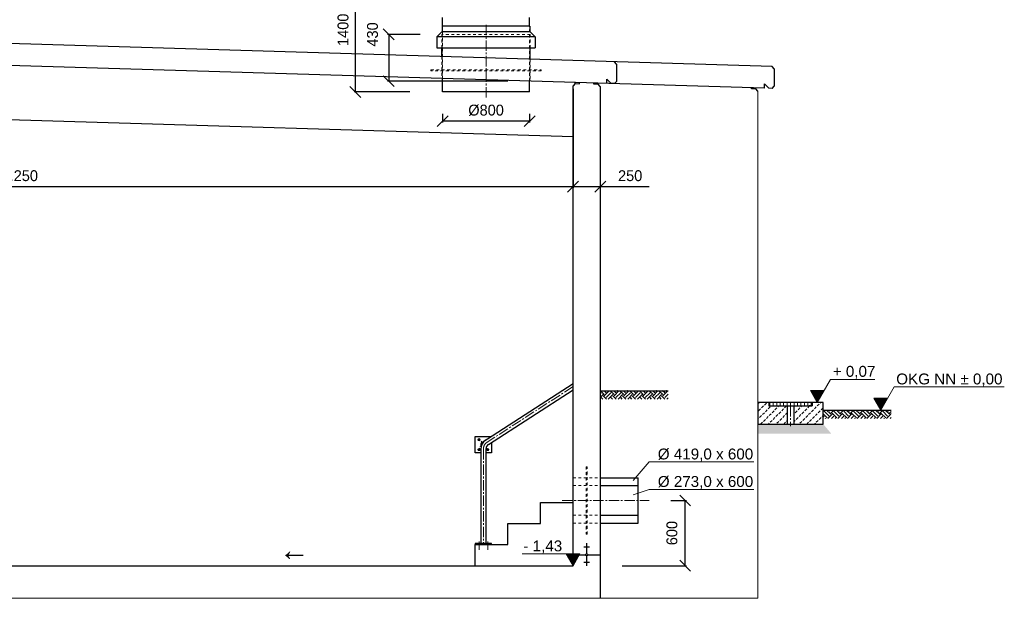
# Model space of a CAD drawing. Header units: millimetres. Extents: x -2065 to 128713, y -54195 to 32418.
# Tile 57 of 61: x 107469 to 116523, y -45127 to -39804. Entities that reach past the tile are written whole.
import ezdxf

# ---------------------------------------------------------------- set-up
doc = ezdxf.new("R2010")
doc.units = ezdxf.units.MM
doc.linetypes.add('JIS_02_1.0', pattern=[2, 1, -1])
doc.linetypes.add('MITTE2', pattern=[28.575, 19.05, -3.175, 3.175, -3.175])
doc.layers.add('Bemaßung', color=7, linetype='Continuous', lineweight=9)
for name, color, linetype in [('Beschriftung', 7, 'Continuous'), ('P-MU150AUSL', 7, 'Continuous'), ('P-MU250AUSL1', 7, 'Continuous'), ('POL_Bema', 7, 'Continuous')]:
    doc.layers.add(name, color=color, linetype=linetype)
doc.styles.add('LBB3.5M1000', font='isocp.shx', dxfattribs={"height": 3.5})
doc.dimstyles.new('DIN', dxfattribs={"dimtxt": 2.5, "dimasz": 2.5, "dimexe": 1.25, "dimexo": 0.625, "dimtad": 1, "dimtih": 1, "dimdec": 4, "dimdsep": 46, "dimlunit": 6, "dimtxsty": 'Standard', "dimcen": 2.5, "dimadec": 0, "dimazin": 0, "dimtfac": 1, "dimtdec": 4, "dimtmove": 0, "dimatfit": 3, "dimfxl": 0, "dimtvp": 1, "dimtolj": 1, "dimtzin": 0, "dimarcsym": 0})

# ---------------------------------------------------------------- blocks, each defined once
blk = doc.blocks.new('_Oblique')
at = {"layer": 'POL_Bema', "color": 0, "lineweight": -2}
blk.add_line((-0.5, -0.5), (0.5, 0.5), dxfattribs=at)
blk = doc.blocks.new('*D327')
at = {"layer": 'Bemaßung', "color": 0, "lineweight": -2, "transparency": 16777216}
for p, q in [((111057.5, -39592.5), (110543.4, -39592.5)), ((110555.9, -40469.2), (110555.9, -39592.5)), ((111057.5, -40469.2), (110543.4, -40469.2))]:
    blk.add_line(p, q, dxfattribs=at)
at = {"layer": 'DEFPOINTS', "color": 0, "transparency": 16777216}
for p in [(110555.9, -39592.5), (111357.5, -39592.5), (111357.5, -40469.2)]:
    blk.add_point(p, dxfattribs=at)
at = {"layer": 'Bemaßung', "color": 0, "lineweight": -2, "transparency": 16777216, "xscale": 100, "yscale": 100, "zscale": 100}
for p, rotation in [((110555.9, -39592.5), 90), ((110555.9, -40469.2), 270)]:
    blk.add_blockref('_Oblique', p, dxfattribs=dict(at, rotation=rotation))
at = {"layer": 'Bemaßung', "color": 0, "transparency": 16777216, "insert": (110442.5, -39897), "char_height": 100, "attachment_point": 5, "rotation": 90}
blk.add_mtext('\\A1;1400', dxfattribs=at)
blk = doc.blocks.new('*D328')
at = {"layer": 'Bemaßung', "color": 0, "lineweight": -2, "transparency": 16777216}
for p, q in [((111357.5, -40669.2), (111357.5, -40750.2)), ((112157.5, -40737.7), (111357.5, -40737.7)), ((112157.5, -40669.2), (112157.5, -40750.2))]:
    blk.add_line(p, q, dxfattribs=at)
at = {"layer": 'DEFPOINTS', "color": 0, "transparency": 16777216}
for p in [(111357.5, -40469.2), (112157.5, -40469.2), (111357.5, -40737.7)]:
    blk.add_point(p, dxfattribs=at)
at = {"layer": 'Bemaßung', "color": 0, "lineweight": -2, "transparency": 16777216, "xscale": 100, "yscale": 100, "zscale": 100, "rotation": 180}
blk.add_blockref('_Oblique', (111357.5, -40737.7), dxfattribs=at)
at = {"layer": 'Bemaßung', "color": 0, "lineweight": -2, "transparency": 16777216, "xscale": 100, "yscale": 100, "zscale": 100}
blk.add_blockref('_Oblique', (112157.5, -40737.7), dxfattribs=at)
at = {"layer": 'Bemaßung', "color": 0, "transparency": 16777216, "insert": (111757.5, -40637.7), "char_height": 100, "attachment_point": 5}
blk.add_mtext('\\A1;%%C800', dxfattribs=at)
blk = doc.blocks.new('*D329')
at = {"layer": 'Bemaßung', "color": 0, "lineweight": -2, "transparency": 16777216}
for p, q in [((111151, -39939.2), (110849.8, -39939.2)), ((110862.3, -39939.2), (110862.3, -40369.2)), ((111957.5, -40369.2), (110849.8, -40369.2))]:
    blk.add_line(p, q, dxfattribs=at)
at = {"layer": 'DEFPOINTS', "color": 0, "transparency": 16777216}
for p in [(111351, -39939.2), (110862.3, -40369.2), (112157.5, -40369.2)]:
    blk.add_point(p, dxfattribs=at)
at = {"layer": 'Bemaßung', "color": 0, "lineweight": -2, "transparency": 16777216, "xscale": 100, "yscale": 100, "zscale": 100}
for p, rotation in [((110862.3, -39939.2), 90), ((110862.3, -40369.2), 270)]:
    blk.add_blockref('_Oblique', p, dxfattribs=dict(at, rotation=rotation))
at = {"layer": 'Bemaßung', "color": 0, "transparency": 16777216, "insert": (110713.5, -39940), "char_height": 100, "attachment_point": 5, "rotation": 90}
blk.add_mtext('\\A1;430', dxfattribs=at)
blk = doc.blocks.new('*D336')
at = {"layer": 'Bemaßung', "color": 0, "lineweight": -2, "transparency": 16777216}
for p, q in [((113457.5, -44226.7), (113600.5, -44226.7)), ((113588, -44826.7), (113588, -44226.7)), ((113007.5, -44826.7), (113600.5, -44826.7))]:
    blk.add_line(p, q, dxfattribs=at)
at = {"layer": 'DEFPOINTS', "color": 0, "transparency": 16777216}
for p in [(113257.5, -44226.7), (113588, -44226.7), (112807.5, -44826.7)]:
    blk.add_point(p, dxfattribs=at)
at = {"layer": 'Bemaßung', "color": 0, "lineweight": -2, "transparency": 16777216, "xscale": 100, "yscale": 100, "zscale": 100}
for p, rotation in [((113588, -44226.7), 90), ((113588, -44826.7), 270)]:
    blk.add_blockref('_Oblique', p, dxfattribs=dict(at, rotation=rotation))
at = {"layer": 'Bemaßung', "color": 0, "transparency": 16777216, "insert": (113466.8, -44526.7), "char_height": 100, "attachment_point": 5, "rotation": 90}
blk.add_mtext('\\A1;600', dxfattribs=at)
blk = doc.blocks.new('*D366')
at = {"layer": 'Bemaßung', "color": 0, "lineweight": -2, "transparency": 16777216}
for p, q in [((102307.5, -41339.8), (112557.5, -41339.8)), ((102307.5, -42239.8), (102307.5, -41352.3)), ((112557.5, -41311.2), (112557.5, -41352.3))]:
    blk.add_line(p, q, dxfattribs=at)
at = {"layer": 'DEFPOINTS', "color": 0, "transparency": 16777216}
for p in [(112557.5, -40411.2), (102307.5, -41339.8), (112557.5, -41339.8)]:
    blk.add_point(p, dxfattribs=at)
at = {"layer": 'Bemaßung', "color": 0, "lineweight": -2, "transparency": 16777216, "xscale": 100, "yscale": 100, "zscale": 100, "rotation": 180}
blk.add_blockref('_Oblique', (102307.5, -41339.8), dxfattribs=at)
at = {"layer": 'Bemaßung', "color": 0, "lineweight": -2, "transparency": 16777216, "xscale": 100, "yscale": 100, "zscale": 100}
blk.add_blockref('_Oblique', (112557.5, -41339.8), dxfattribs=at)
at = {"layer": 'Bemaßung', "color": 0, "transparency": 16777216, "insert": (107432.5, -41239.8), "char_height": 100, "attachment_point": 5}
blk.add_mtext('\\A1;10.250', dxfattribs=at)
blk = doc.blocks.new('*D368')
at = {"layer": 'Bemaßung', "color": 0, "lineweight": -2, "transparency": 16777216}
for p, q in [((112557.5, -40439.8), (112557.5, -41327.3)), ((112807.5, -40439.8), (112807.5, -41327.3)), ((112557.5, -41339.8), (112807.5, -41339.8)), ((112807.5, -41339.8), (113257.5, -41339.8))]:
    blk.add_line(p, q, dxfattribs=at)
at = {"layer": 'DEFPOINTS', "color": 0, "transparency": 16777216}
for p in [(112557.5, -41339.8), (112807.5, -41339.8), (112807.5, -41339.8)]:
    blk.add_point(p, dxfattribs=at)
at = {"layer": 'Bemaßung', "color": 0, "lineweight": -2, "transparency": 16777216, "xscale": 100, "yscale": 100, "zscale": 100, "rotation": 180}
blk.add_blockref('_Oblique', (112557.5, -41339.8), dxfattribs=at)
at = {"layer": 'Bemaßung', "color": 0, "lineweight": -2, "transparency": 16777216, "xscale": 100, "yscale": 100, "zscale": 100}
blk.add_blockref('_Oblique', (112807.5, -41339.8), dxfattribs=at)
at = {"layer": 'Bemaßung', "color": 0, "transparency": 16777216, "insert": (113082.5, -41239.8), "char_height": 100, "attachment_point": 5}
blk.add_mtext('\\A1;250', dxfattribs=at)

msp = doc.modelspace()

# ---------------------------------------------------------------- hatches: boundary and pattern name
h = msp.add_hatch()
h.set_pattern_fill('EARTH', color=256, scale=10, angle=45)
h.set_pattern_definition([(45, (99407.48, -19140.87), (7e-15, 89.80256), [63.5, -63.5]), (45, (99390.64, -19124.03), (7e-15, 89.80256), [63.5, -63.5]), (45, (99373.8, -19107.193), (7e-15, 89.80256), [63.5, -63.5]), (135, (99373.8, -19095.97), (-89.80256, 7e-15), [63.5, -63.5]), (135, (99390.64, -19079.13), (-89.80256, 7e-15), [63.5, -63.5]), (135, (99407.48, -19062.29), (-89.80256, 7e-15), [63.5, -63.5])])
h.paths.add_polyline_path([(112807.47891, -43217.18416), (113431.46737, -43217.18416), (113431.46737, -43294.52722), (112807.47891, -43294.52722)])
at = {"lineweight": 5}
h = msp.add_hatch(dxfattribs=at)
h.set_pattern_fill('ANSI31', color=256, scale=10, angle=45)
h.set_pattern_definition([(90, (114557.48, -43339.684), (-31.75, 5e-15), [])])
h.paths.add_polyline_path([(114358.47891, -43354.68416), (114756.47891, -43354.68416), (114756.47891, -43324.68416), (114358.47891, -43324.68416)])
h = msp.add_hatch()
h.set_pattern_fill('EARTH', color=256, scale=10, angle=45)
h.set_pattern_definition([(45, (101457.686, -19355.263), (7e-15, 89.80256), [63.5, -63.5]), (45, (101440.85, -19338.425), (7e-15, 89.80256), [63.5, -63.5]), (45, (101424.01, -19321.59), (7e-15, 89.80256), [63.5, -63.5]), (135, (101424.01, -19310.36), (-89.80256, 7e-15), [63.5, -63.5]), (135, (101440.85, -19293.524), (-89.80256, 7e-15), [63.5, -63.5]), (135, (101457.686, -19276.686), (-89.80256, 7e-15), [63.5, -63.5])])
h.paths.add_polyline_path([(114857.47891, -43394.68416), (115481.46737, -43394.68416), (115481.46737, -43472.02722), (114857.47891, -43472.02722)])
at = {"layer": 'Bemaßung', "lineweight": 5}
h = msp.add_hatch(dxfattribs=at)
h.set_pattern_fill('GRAVEL', color=256)
h.set_pattern_definition([(228.0127875, (113025.767, -17540.9694), (-203.20000002, -228.59999999), [3.417214, -338.304836]), (184.969741, (113023.4809, -17543.5094), (304.79999988, 25.400001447), [5.864047, -580.54049]), (132.510447, (113017.6389, -17544.0174), (254.00000011, -279.3999999), [4.134815, -409.347228]), (267.273689, (113007.7329, -17550.3674), (25.400000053, 508), [5.340045, -528.664374]), (292.833654, (113007.4789, -17555.7014), (-127.00000001, 304.799999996), [5.236337, -518.398077]), (357.273689, (113009.5109, -17560.5274), (-508, 25.400000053), [5.340045, -528.664374]), (37.6942405, (113014.8449, -17560.7814), (-330.199999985, -254.00000002), [7.061937, -699.131153]), (72.2553284, (113020.4329, -17556.4634), (177.800000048, 558.799999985), [6.667195, -660.052566]), (121.4295656, (113022.4649, -17550.1134), (-203.20000003, 330.19999998), [5.35813, -530.455457]), (175.236358, (113019.671, -17545.5414), (279.4, -25.40000004), [6.117133, -299.73937]), (222.3974378, (113013.5749, -17545.0334), (-304.79999999, -279.40000001), [7.91078, -783.167725]), (138.814075, (113032.879, -17550.6214), (-177.8, 152.40000001), [2.700045, -267.305658]), (171.4692344, (113030.8469, -17548.8434), (330.20000001, -50.79999994), [5.13682, -508.54639]), (225, (113025.767, -17548.081), (-4e-15, -25.4), [3.592093, -32.32893]), (203.19859, (113023.989, -17545.0334), (127, 50.8), [1.934413, -191.506224]), (291.80141, (113022.211, -17545.7954), (-25.4, 76.2), [2.735656, -134.04753]), (30.963757, (113023.227, -17548.3354), (76.2, 50.8), [4.443197, -143.662982]), (161.56505, (113027.037, -17546.049), (50.8, -25.4), [3.212871, -77.10898]), (16.3895403, (113007.4789, -17545.7954), (254, 76.2), [4.50088, -445.588267]), (70.346176, (113011.7969, -17544.5254), (-101.60000001, -279.4), [3.77599, -373.822157]), (293.19859, (113027.037, -17540.9694), (-50.8, 127), [3.8688, -189.571836]), (343.6104597, (113028.5609, -17544.5254), (-254.000000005, 76.19999998), [4.50088, -445.588267]), (339.443955, (113007.479, -17561.5434), (-127, 50.8), [4.340352, -212.677343]), (294.7751406, (113011.543, -17563.0674), (-127.00000015, 279.39999993), [3.63672, -360.035934]), (66.80141, (113027.291, -17566.3694), (50.8, 127), [3.8688, -189.571836]), (17.3540246, (113028.8149, -17562.8134), (-330.19999999, -101.60000002), [4.257827, -421.52376]), (69.443955, (113014.845, -17566.3694), (-50.8, -127), [2.170176, -214.84752]), (101.309932, (113025.767, -17566.3694), (-25.4, 101.6), [1.295146, -128.21995]), (165.963757, (113025.513, -17565.0994), (76.2, -25.4), [5.236337, -99.490546]), (186.009006, (113020.4329, -17563.8294), (254, 25.40000001), [4.85267, -480.413649]), (303.690068, (113023.227, -17550.6214), (-25.4, 50.8), [3.66324, -87.917764]), (353.1572266, (113025.2589, -17553.6694), (431.800000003, -50.799999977), [6.395568, -633.16009]), (60.945396, (113031.609, -17554.4314), (-101.6, -177.8), [2.615082, -258.893923]), (90, (113032.88, -17552.145), (-25.4, 25.4), [1.524, -23.876]), (120.256437, (113019.925, -17563.0674), (101.59999999, -177.80000001), [3.52867, -349.339408]), (48.0127875, (113018.147, -17560.0194), (203.20000002, 228.59999999), [6.83443, -334.887622]), (0, (113022.72, -17554.94), (25.4, 25.4), [6.604, -18.796]), (325.3048465, (113029.3229, -17554.9394), (254.0000001, -177.79999986), [4.016096, -397.593167]), (254.054604, (113032.625, -17557.2254), (-25.4, -101.6), [3.69829, -181.2165]), (207.6459754, (113031.6089, -17560.7814), (-482.600000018, -253.999999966), [6.02145, -596.124644]), (175.4260787, (113026.2749, -17563.5754), (-330.2, 25.4), [6.370295, -630.658465])])
h.paths.add_polyline_path([(114857.47891, -43524.68416), (114931.66201, -43611.71306), (114257.47891, -43611.71306), (114257.47891, -43524.68416)])
at = {"layer": 'Beschriftung', "lineweight": 5}
h = msp.add_hatch(dxfattribs=at)
h.set_pattern_fill('LINE', color=256, scale=2)
h.set_pattern_definition([(0, (114552.825, -11081.5384), (0, 6.35), [])])
h.paths.add_polyline_path([(114802.82506, -43324.68416), (114740.1315, -43216.09572), (114865.51863, -43216.09572)])
h = msp.add_hatch(dxfattribs=at)
h.set_pattern_fill('BETON_UNBEWEHRT', color=256, scale=200, pattern_type=2)
h.set_pattern_definition([(45, (102092.834, -19298.37), (-35.35534, 35.35534), [25, -12.5])])
h.paths.add_polyline_path([(114757.47891, -43324.68416), (114757.47891, -43354.68416), (114727.47891, -43354.68416), (114587.62891, -43354.68416), (114587.62891, -43524.68416), (114857.47891, -43524.68416), (114857.47891, -43324.68416)])
h.paths.add_polyline_path([(114357.47891, -43354.68416), (114357.47891, -43324.68416), (114257.47891, -43324.68416), (114257.47891, -43524.68416), (114527.32891, -43524.68416), (114527.32891, -43354.68416), (114387.47891, -43354.68416)])
h = msp.add_hatch(dxfattribs=at)
h.set_pattern_fill('LINE', color=256, scale=2)
h.set_pattern_definition([(0, (115136.225, -11151.5384), (0, 6.35), [])])
h.paths.add_polyline_path([(115386.22478, -43394.68416), (115323.53121, -43286.09572), (115448.91834, -43286.09572)])
h = msp.add_hatch(dxfattribs=at)
h.set_pattern_fill('LINE', color=256, scale=2)
h.set_pattern_definition([(0, (112307.479, -12583.5384), (0, 6.35), [])])
h.paths.add_polyline_path([(112557.47891, -44826.68416), (112494.78535, -44718.09572), (112620.17248, -44718.09572)])

# ---------------------------------------------------------------- linework, layer by layer
for p, q in [((111357.47891, -39862.89808), (111357.47891, -39785.16802)), ((112157.47891, -39862.89808), (112157.47891, -39785.16802)), ((114387.42045, -40235.34436), (101927.53737, -39861.54787)), ((111354.47891, -39912.89808), (111304.47891, -39962.89808)), ((111354.47891, -39862.89808), (111354.47891, -39912.89808)), ((112160.47891, -39862.89808), (111354.47891, -39862.89808)), ((111354.47891, -39912.89808), (112160.47891, -39912.89808)), ((112160.47891, -39862.89808), (112160.47891, -39912.89808)), ((112160.47891, -39912.89808), (112210.47891, -39962.89808)), ((111304.47891, -39962.89808), (111304.47891, -40062.89808)), ((112210.47891, -39962.89808), (111304.47891, -39962.89808)), ((112210.47891, -39962.89808), (112210.47891, -40062.89808)), ((114317.47891, -40433.98416), (101997.47891, -40064.38416)), ((111304.47891, -40062.89808), (112210.47891, -40062.89808)), ((111350.97891, -40144.25111), (111350.97891, -40062.89808)), ((112163.97891, -40169.18416), (112163.97891, -40062.89808)), ((112957.47891, -40212.44611), (112937.48791, -40191.84638)), ((112957.47891, -40212.44611), (112957.47891, -40373.18416)), ((114407.41146, -40255.94409), (114387.42045, -40235.34436)), ((114407.41146, -40255.94409), (114407.41146, -40416.68213)), ((111357.47891, -40469.18416), (111357.47891, -40345.18416)), ((112157.47891, -40469.18416), (112157.47891, -40369.18416)), ((112867.54637, -40390.48618), (112867.54637, -40350.48618)), ((112867.54637, -40350.48618), (112907.54637, -40391.68618)), ((112937.48791, -40392.58443), (112957.47891, -40373.18416)), ((112157.47891, -40469.18416), (111357.47891, -40469.18416)), ((112577.46992, -40391.78389), (112557.47891, -40411.18416)), ((112557.47891, -44826.68416), (112557.47891, -40411.18416)), ((112577.46992, -40391.78389), (112577.76965, -40381.79288)), ((112577.46992, -40391.78389), (112617.45193, -40392.98335)), ((112617.45193, -40392.98335), (112617.75166, -40382.99234)), ((112747.50589, -40396.88497), (112747.80563, -40386.89396)), ((112787.48791, -40398.08443), (112747.50589, -40396.88497)), ((112787.48791, -40398.08443), (112787.78764, -40388.09342)), ((112807.47891, -40418.68416), (112787.48791, -40398.08443)), ((112807.47891, -40418.68416), (112807.47891, -45126.68416)), ((112937.48791, -40392.58443), (112907.54637, -40391.68618)), ((114197.50589, -40440.38497), (114197.80563, -40430.39396)), ((114237.48791, -40441.58443), (114197.50589, -40440.38497)), ((114237.48791, -40441.58443), (114237.78764, -40431.59342)), ((114257.47891, -40462.18416), (114237.48791, -40441.58443)), ((114317.47891, -40433.98416), (114317.47891, -40393.98416)), ((114317.47891, -40393.98416), (114357.47891, -40435.18416)), ((114387.42045, -40436.0824), (114357.47891, -40435.18416)), ((114387.42045, -40436.0824), (114407.41146, -40416.68213)), ((112557.47891, -40881.18416), (102307.47891, -40573.68416)), ((111719.365, -43692.66449), (112557.47891, -43150.68416)), ((111779.47796, -43711.3106), (112557.47891, -43208.20331)), ((112807.47891, -43217.18416), (113431.46737, -43217.18416)), ((114357.47891, -43324.68416), (114357.47891, -43354.68416)), ((114357.47891, -43354.68416), (114387.47891, -43354.68416)), ((114527.32891, -43354.68416), (114527.32891, -43524.68416)), ((114587.62891, -43354.68416), (114587.62891, -43524.68416)), ((114757.47891, -43354.68416), (114727.47891, -43354.68416)), ((114757.47891, -43324.68416), (114757.47891, -43354.68416)), ((114857.47891, -43394.68416), (115481.46737, -43394.68416)), ((111708.32891, -43753.29661), (111708.32891, -44622.68416)), ((111756.62891, -43753.29661), (111756.62891, -44622.68416)), ((113157.47891, -44436.18416), (113157.47891, -44017.18416)), ((112257.47891, -44438.68416), (112257.47891, -44244.68416)), ((112257.47891, -44244.68416), (112557.47891, -44244.68416)), ((111957.47891, -44632.68416), (111957.47891, -44438.68416)), ((111957.47891, -44438.68416), (112257.47891, -44438.68416)), ((111657.47891, -44826.68416), (111657.47891, -44632.68416)), ((111657.47891, -44632.68416), (111957.47891, -44632.68416)), ((112687.47891, -44627.03088), (112677.47891, -44627.03088)), ((112687.47891, -44630.55078), (112677.47891, -44630.55078)), ((112687.47891, -44634.07069), (112677.47891, -44634.07069)), ((112682.47891, -44626.68416), (112682.47891, -44716.33163)), ((112557.47891, -44726.68416), (112672.12638, -44726.68416)), ((112707.47891, -44655.19012), (112657.47891, -44655.19012)), ((112687.47891, -44637.59059), (112677.47891, -44637.59059)), ((112687.47891, -44641.1105), (112677.47891, -44641.1105)), ((112687.47891, -44644.6304), (112677.47891, -44644.6304)), ((112687.47891, -44648.15031), (112677.47891, -44648.15031)), ((112687.47891, -44651.67021), (112677.47891, -44651.67021)), ((112692.83145, -44726.68416), (112807.47891, -44726.68416)), ((112707.47891, -44798.1782), (112657.47891, -44798.1782)), ((112687.47891, -44801.6981), (112677.47891, -44801.6981)), ((112687.47891, -44805.21801), (112677.47891, -44805.21801)), ((112687.47891, -44808.73791), (112677.47891, -44808.73791)), ((112687.47891, -44812.25782), (112677.47891, -44812.25782)), ((112687.47891, -44815.77772), (112677.47891, -44815.77772)), ((112682.47891, -44737.03669), (112682.47891, -44826.68416)), ((106572.47891, -44826.68416), (112557.47891, -44826.68416)), ((112687.47891, -44819.29763), (112677.47891, -44819.29763)), ((112687.47891, -44822.81753), (112677.47891, -44822.81753)), ((112687.47891, -44826.33744), (112677.47891, -44826.33744))]:
    msp.add_line(p, q)
at = {"linetype": 'JIS_02_1.0', "lineweight": 18, "ltscale": 25}
for p, q in [((111357.47891, -40345.18416), (111357.47891, -39862.89808)), ((112157.47891, -40369.18416), (112157.47891, -39862.89808)), ((112163.97891, -39939.18416), (111350.97891, -39939.18416)), ((111350.97891, -40062.89808), (111350.97891, -39939.18416)), ((111353.97891, -39939.18416), (111353.97891, -40345.07916)), ((112160.97891, -39939.18416), (112160.97891, -40369.28916)), ((112163.97891, -40062.89808), (112163.97891, -39939.18416)), ((111350.97891, -40144.25111), (111350.97891, -40344.98916)), ((112163.97891, -40169.18416), (112163.97891, -40369.37916)), ((112687.47891, -43990.18416), (112677.47891, -43990.18416)), ((112557.47891, -44017.18416), (112807.47891, -44017.18416)), ((112557.47891, -44090.18416), (112807.47891, -44090.18416)), ((112557.47891, -44363.18416), (112807.47891, -44363.18416)), ((112557.47891, -44436.18416), (112807.47891, -44436.18416)), ((112687.47891, -44463.18416), (112677.47891, -44463.18416))]:
    msp.add_line(p, q, dxfattribs=at)
at = {"linetype": 'MITTE2', "lineweight": 18, "ltscale": 5}
for p, q in [((111757.47891, -40519.18416), (111757.47891, -39849.18036)), ((112557.47891, -43179.44373), (111766.36404, -43691.03135)), ((114557.47891, -43359.38998), (114557.47891, -43543.70136)), ((111732.47891, -43753.29661), (111732.47891, -44622.68416)), ((112457.47891, -44226.68416), (113257.47891, -44226.68416))]:
    msp.add_line(p, q, dxfattribs=at)
at = {"lineweight": 5}
for p, q in [((114257.47891, -40462.18416), (114257.47891, -45126.68416)), ((107142.47891, -45126.68416), (112957.47891, -45126.68416)), ((112957.47891, -45126.68416), (114257.47891, -45126.68416))]:
    msp.add_line(p, q, dxfattribs=at)
at = {"linetype": 'MITTE2', "lineweight": 18, "ltscale": 3}
for p, q in [((111712.17334, -43726.07467), (111700.1124, -43733.87408)), ((111711.54857, -43680.57722), (111724.06995, -43699.94019))]:
    msp.add_line(p, q, dxfattribs=at)
at = {"linetype": 'MITTE2', "lineweight": 18}
for p, q in [((111692.47891, -44604.5073), (111692.47891, -44683.21628)), ((111772.47891, -44604.5073), (111772.47891, -44683.21628))]:
    msp.add_line(p, q, dxfattribs=at)
at = {"linetype": 'JIS_02_1.0', "lineweight": 18, "ltscale": 25}
for points in [[(112263.97891, -40274.18416), (111250.97891, -40274.18416), (111250.97891, -40264.18416), (112263.97891, -40264.18416)], [(112687.47891, -43917.18416), (112677.47891, -43917.18416), (112677.47891, -44536.18416), (112687.47891, -44536.18416)]]:
    msp.add_lwpolyline(points, close=True, dxfattribs=at)
for points in [[(114257.47891, -43524.68416), (114857.47891, -43524.68416), (114857.47891, -43324.68416), (114257.47891, -43324.68416)], [(114358.47891, -43354.68416), (114756.47891, -43354.68416), (114756.47891, -43324.68416), (114358.47891, -43324.68416)], [(111657.47891, -44632.68416), (111807.47891, -44632.68416), (111807.47891, -44622.68416), (111657.47891, -44622.68416)]]:
    msp.add_lwpolyline(points, close=True)
for points in [[(111708.32891, -43787.94373), (111657.47891, -43787.94373), (111657.47891, -43637.94373), (111803.98472, -43637.94373)], [(111807.47891, -43693.20331), (111807.47891, -43787.94373), (111756.62891, -43787.94373)]]:
    msp.add_lwpolyline(points)
at = {"lineweight": 5}
for points in [[(111701.71652, -43667.94373), (111696.92891, -43660.23611), (111687.86011, -43659.94373), (111683.24131, -43667.94373), (111688.02891, -43675.65136), (111697.09772, -43675.94373)], [(111701.71652, -43757.94373), (111696.92891, -43765.65136), (111687.86011, -43765.94373), (111683.24131, -43757.94373), (111688.02891, -43750.23611), (111697.09772, -43749.94373)], [(111763.24131, -43757.94373), (111768.02891, -43765.65136), (111777.09772, -43765.94373), (111781.71652, -43757.94373), (111776.92891, -43750.23611), (111767.86011, -43749.94373)]]:
    msp.add_lwpolyline(points, close=True, dxfattribs=at)
msp.add_lwpolyline([(111767.03327, -43661.83901), (111768.02891, -43660.23611), (111769.5898, -43660.18579)], dxfattribs=at)
for centre, radius in [((111692.47891, -43667.94373), 10), ((111692.47891, -43667.94373), 5.25), ((111692.47891, -43757.94373), 10), ((111692.47891, -43757.94373), 5.25), ((111772.47891, -43757.94373), 10), ((111772.47891, -43757.94373), 5.25)]:
    msp.add_circle(centre, radius, dxfattribs=at)
msp.add_circle((112682.47891, -44726.68416), 10.35253)
for centre, radius, end in [((111806.62891, -43753.29661), 98.3, 180), ((111732.47891, -43712.94373), 24.15, 212.824648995), ((111806.62891, -43753.29661), 50, 180)]:
    msp.add_arc(centre, radius, 122.889402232, end)
at = {"linetype": 'MITTE2', "lineweight": 18, "ltscale": 5}
msp.add_arc((111806.62891, -43753.29661), 74.15, 122.889402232, 180, dxfattribs=at)
at = {"lineweight": 5}
msp.add_arc((111772.47891, -43667.94373), 10, 86.822988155, 158.95581631, dxfattribs=at)
at = {"layer": 'Beschriftung', "lineweight": 5}
for p, q in [((114802.82506, -43324.68416), (114925.35689, -43112.45281)), ((114925.35689, -43112.45281), (115330.94254, -43112.45281)), ((115386.22478, -43394.68416), (115508.7566, -43182.45281)), ((115508.7566, -43182.45281), (116522.92341, -43180.54285)), ((114865.51863, -43216.09572), (114740.1315, -43216.09572)), ((114740.1315, -43216.09572), (114802.82506, -43324.68416)), ((115448.91834, -43286.09572), (115323.53121, -43286.09572)), ((115323.53121, -43286.09572), (115386.22478, -43394.68416)), ((113257.47891, -43872.67157), (113109.44409, -44043.53519)), ((113257.47891, -43872.67157), (114220.93072, -43872.67157)), ((113257.47891, -44125.58002), (113109.44409, -44175.88128)), ((113257.47891, -44125.58002), (114220.93072, -44125.58002)), ((112494.78535, -44718.09572), (112089.1997, -44718.09572)), ((112557.47891, -44826.68416), (112494.78535, -44718.09572)), ((112494.78535, -44718.09572), (112620.17248, -44718.09572)), ((112620.17248, -44718.09572), (112557.47891, -44826.68416))]:
    msp.add_line(p, q, dxfattribs=at)
at = {"layer": 'P-MU150AUSL', "linetype": 'Continuous', "ltscale": 10}
for p, q in [((112807.47891, -44090.18416), (113157.47891, -44090.18416)), ((113157.47891, -44363.18416), (113157.47891, -44090.18416)), ((112807.47891, -44363.18416), (113157.47891, -44363.18416))]:
    msp.add_line(p, q, dxfattribs=at)
at = {"layer": 'P-MU250AUSL1', "linetype": 'Continuous', "ltscale": 10}
for p, q in [((112807.47891, -44017.18416), (113157.47891, -44017.18416)), ((112807.47891, -44436.18416), (113157.47891, -44436.18416))]:
    msp.add_line(p, q, dxfattribs=at)

# ---------------------------------------------------------------- texts
at = {"layer": 'Beschriftung', "attachment_point": 1, "style": 'LBB3.5M1000'}
for s, width, insert, char_height in [('{\\fArial|b0|i0|c0|p34;+ 0,07}', 884.5236077, (114945.56055, -42988.9876), 100), ('{\\fArial|b0|i0|c0|p34;OKG NN %%P 0,00}', 993.9631465, (115528.96026, -43058.9876), 100), ('{\\fArial|b0|i0|c0|p34;%%C 419,0 x 600}', 884.5236077, (113336.51129, -43749.20636), 100), ('{\\fArial|b0|i0|c0|p34;%%C 273,0 x 600}', 884.5236077, (113336.51129, -44002.1148), 100), ('{\\fArial|b0|i0|c134|p34;←}', 295.0734938, (109853.44848, -44580.39793), 200), ('{\\fArial|b0|i0|c0|p34;- 1,43}', 884.5236077, (112100.61158, -44594.63051), 100)]:
    msp.add_mtext_dynamic_manual_height_columns(s, width=width, gutter_width=17.5, heights=[0], dxfattribs=dict(at, insert=insert, char_height=char_height))

# ---------------------------------------------------------------- dimensions: what is measured, and where the dimension line sits
at = {"layer": 'Bemaßung'}
dim = msp.add_linear_dim(base=(110555.86352, -39592.52058), p1=(111357.47891, -40469.18416), p2=(111357.47891, -39592.52058), angle=90, text='1400', dimstyle='DIN', override={"dimscale": 10, "dimtxt": 10, "dimasz": 10, "dimexo": 30, "dimgap": 5, "dimdec": 2, "dimblk1": 'Oblique', "dimblk2": 'Oblique', "dimsah": 1, "dimtdec": 2, "dimtmove": 2}, dxfattribs=at)
dim.commit()
dim.dimension.update_dxf_attribs({"geometry": '*D327', "text_midpoint": (110442.50672, -39897.03521), "dimtype": 160})
for base, p1, p2, picture, middle in [((110862.3471, -40369.18416), (111350.97891, -39939.18416), (112157.47891, -40369.18416), '*D329', (110713.47753, -39940.02275)), ((113587.95769, -44226.68416), (112807.47891, -44826.68416), (113257.47891, -44226.68416), '*D336', (113466.77249, -44526.68416))]:
    dim = msp.add_linear_dim(base=base, p1=p1, p2=p2, angle=90, dimstyle='DIN', override={"dimscale": 10, "dimtxt": 10, "dimasz": 10, "dimexo": 20, "dimgap": 5, "dimdec": 2, "dimblk1": 'Oblique', "dimblk2": 'Oblique', "dimsah": 1, "dimtdec": 2, "dimtmove": 2}, dxfattribs=at)
    dim.commit()
    dim.dimension.update_dxf_attribs({"geometry": picture, "text_midpoint": middle, "dimtype": 160})
dim = msp.add_linear_dim(base=(112557.47891, -41339.75822), p1=(102307.47891, -41339.75822), p2=(112557.47891, -40411.18416), dimstyle='DIN', override={"dimscale": 10, "dimtxt": 10, "dimasz": 10, "dimexo": 90, "dimgap": 5, "dimdec": 2, "dimblk1": 'Oblique', "dimblk2": 'Oblique', "dimsah": 1, "dimtdec": 2, "dimtmove": 2}, dxfattribs=at)
dim.commit()
dim.dimension.update_dxf_attribs({"geometry": '*D366', "text_midpoint": (107432.47891, -41239.75822)})
dim = msp.add_linear_dim(base=(111357.47891, -40737.70093), p1=(112157.47891, -40469.18416), p2=(111357.47891, -40469.18416), text='%%C800', dimstyle='DIN', override={"dimscale": 10, "dimtxt": 10, "dimasz": 10, "dimexo": 20, "dimgap": 5, "dimdec": 2, "dimblk1": 'Oblique', "dimblk2": 'Oblique', "dimsah": 1, "dimtdec": 2, "dimtmove": 2}, dxfattribs=at)
dim.commit()
dim.dimension.update_dxf_attribs({"geometry": '*D328', "text_midpoint": (111757.47891, -40637.70093)})
dim = msp.add_linear_dim(base=(112807.47891, -41339.75822), p1=(112557.47891, -41339.75822), p2=(112807.47891, -41339.75822), angle=180, dimstyle='DIN', override={"dimscale": 10, "dimtxt": 10, "dimasz": 10, "dimexo": 90, "dimgap": 5, "dimdec": 2, "dimblk1": 'Oblique', "dimblk2": 'Oblique', "dimsah": 1, "dimtdec": 2, "dimtmove": 0}, dxfattribs=at)
dim.commit()
dim.dimension.update_dxf_attribs({"geometry": '*D368', "text_midpoint": (113082.47891, -41239.75822)})

doc.saveas('drawing.dxf')
